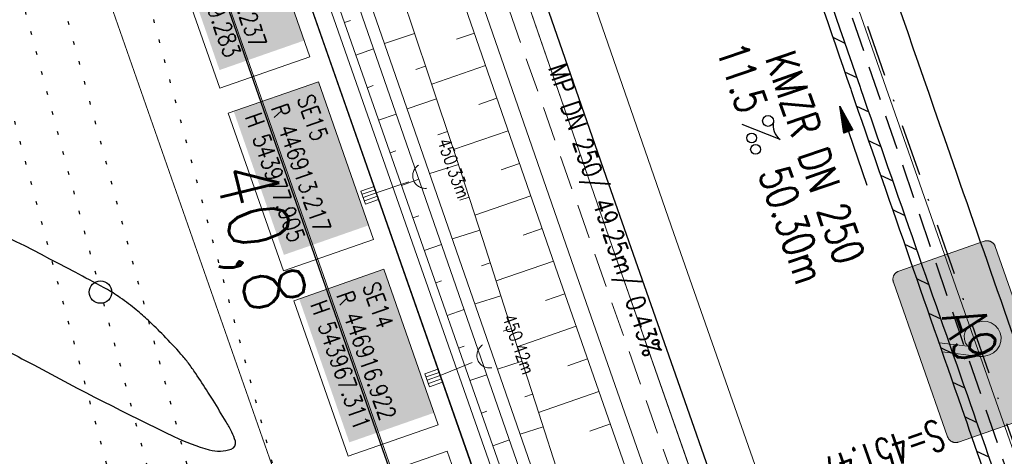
# Model space of a CAD drawing. Extents: x 446577 to 447240, y 443630 to 444842.
# Tile 26 of 71: x 446893 to 446950, y 443962 to 443987. Entities that reach past the tile are written whole.
import ezdxf
from ezdxf.enums import TextEntityAlignment as Align

# ---------------------------------------------------------------- set-up
doc = ezdxf.new("R2010")
doc.units = 0
doc.header["$LTSCALE"] = 2
doc.header["$MEASUREMENT"] = 0
for name, pattern in [('AUSGEZOGEN', [0]), ('GESTRICH-X2', [1.5, 1, -0.5]), ('PUNKTX2_STR', [0.6, 0.1, -0.5]), ('STRICHPT-X3', [3, 1.5, -0.75, 0, -0.75])]:
    doc.linetypes.add(name, pattern=pattern)
doc.layers.get('0').update_dxf_attribs({"linetype": 'AUSGEZOGEN'})
for name, color, linetype in [('200_ACHSEN', 7, 'CONTINUOUS'), ('210_Text', 7, 'CONTINUOUS'), ('ACHSE', 250, 'STRICHPT-X3'), ('Bahnachse', 7, 'CONTINUOUS'), ('Beschriftung', 7, 'CONTINUOUS'), ('FBR', 8, 'CONTINUOUS'), ('Gleisachsen', 7, 'CONTINUOUS'), ('GLOBAL', 7, 'CONTINUOUS'), ('Hintergrund', 7, 'CONTINUOUS'), ('Hintergrundplan', 7, 'CONTINUOUS'), ('Ingenieurbauwerke', 15, 'CONTINUOUS'), ('KANAL', 7, 'GESTRICH-X2'), ('PFEIL', 7, 'CONTINUOUS'), ('SCHACHTNR', 6, 'CONTINUOUS'), ('SCHLITZRINNE', 8, 'AUSGEZOGEN'), ('STRASSE', 8, 'CONTINUOUS'), ('TEXTO', 4, 'CONTINUOUS'), ('TEXTU', 4, 'CONTINUOUS')]:
    doc.layers.add(name, color=color, linetype=linetype)
doc.styles.add('11', font='txt_____.ttf', dxfattribs={"width": 0.8, "height": 1})
doc.styles.add('3', font='txt_____.ttf', dxfattribs={"width": 0.75, "height": 1})
doc.styles.add('6', font='txt_____.ttf', dxfattribs={"width": 0.8, "height": 1})
doc.styles.add('8', font='txt_____.ttf', dxfattribs={"width": 0.8, "height": 1})
doc.styles.add('ROMANS', font='romans.shx', dxfattribs={"width": 0.8})

# ---------------------------------------------------------------- blocks, each defined once
blk = doc.blocks.new('PROM')
blk.add_line((1.566, 1.817), (0.019, 0.015))
for centre, radius in [((0.317, 1.51), 0.317), ((0.943, 0.291), 0.283), ((1.645, 0.287), 0.283)]:
    blk.add_circle(centre, radius)
blk.add_arc((0.992, 2.682), 1.033, 239.1414, 303.3549)
blk = doc.blocks.new('PFEIL2')
at = {"color": 0}
for p, q in [((0.88, 0.002), (-2.401, -0.012)), ((0.881, -0.271), (0.879, 0.276)), ((0.879, 0.276), (2.429, 0.009)), ((0.911, 0.27), (0.879, 0.265)), ((0.965, 0.261), (0.879, 0.246)), ((1.019, 0.252), (0.879, 0.228)), ((1.073, 0.242), (0.879, 0.209)), ((1.127, 0.233), (0.879, 0.191)), ((1.181, 0.224), (0.879, 0.172)), ((1.235, 0.214), (0.879, 0.154)), ((1.289, 0.205), (0.879, 0.135)), ((1.343, 0.196), (0.879, 0.117)), ((1.397, 0.187), (0.879, 0.098)), ((1.451, 0.177), (0.879, 0.08)), ((1.505, 0.168), (0.879, 0.061)), ((1.559, 0.159), (0.88, 0.043)), ((1.613, 0.149), (0.88, 0.024)), ((1.668, 0.14), (0.88, 0.006)), ((1.722, 0.131), (0.88, -0.013)), ((1.776, 0.121), (0.88, -0.031)), ((1.83, 0.112), (0.88, -0.05)), ((1.884, 0.103), (0.88, -0.068)), ((1.938, 0.094), (0.88, -0.087)), ((1.992, 0.084), (0.88, -0.105)), ((2.046, 0.075), (0.88, -0.124)), ((2.1, 0.066), (0.88, -0.142)), ((2.154, 0.056), (0.88, -0.161)), ((2.208, 0.047), (0.88, -0.179)), ((2.262, 0.038), (0.881, -0.198)), ((2.316, 0.029), (0.881, -0.216)), ((2.37, 0.019), (0.881, -0.235)), ((2.424, 0.01), (0.881, -0.253)), ((2.429, 0.009), (0.881, -0.271))]:
    blk.add_line(p, q, dxfattribs=at)
blk = doc.blocks.new('Ein-_Auslauf')
at = {"color": 18, "lineweight": 9, "true_color": 0x000000}
blk.add_lwpolyline([(-0.700676, -0.583948, -0.816874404), (0.724419, -0.589597)], format="xyb", dxfattribs=at)
blk = doc.blocks.new('SK-quadrat Rand')
at = {"color": 18, "lineweight": 9, "true_color": 0x000000}
for p, q in [((-0.4, 0.8), (-0.4, 0)), ((-0.4, 0.8), (0.4, 0.8)), ((-0.2, 0.8), (-0.2, 0)), ((0, 0.8), (0, 0)), ((0.2, 0.8), (0.2, 0)), ((0.4, 0.8), (0.4, 0)), ((-0.4, 0), (0.4, 0))]:
    blk.add_line(p, q, dxfattribs=at)

msp = doc.modelspace()

# ---------------------------------------------------------------- hatches: boundary and pattern name
at = {"layer": '210_Text'}
for color, points in [(256, [(446943.69, 443972.812), (446948.646, 443974.549), (446948.67, 443974.556), (446948.695, 443974.563), (446948.72, 443974.568), (446948.744, 443974.572), (446948.769, 443974.575), (446948.794, 443974.576), (446948.818, 443974.576), (446948.842, 443974.576), (446948.866, 443974.573), (446948.89, 443974.57), (446948.914, 443974.565), (446948.937, 443974.56), (446948.961, 443974.553), (446948.983, 443974.546), (446949.005, 443974.537), (446949.028, 443974.527), (446949.048, 443974.516), (446949.069, 443974.504), (446949.09, 443974.491), (446949.109, 443974.478), (446949.128, 443974.463), (446949.146, 443974.447), (446949.164, 443974.431), (446949.181, 443974.413), (446949.197, 443974.394), (446949.212, 443974.375), (446949.226, 443974.355), (446949.24, 443974.334), (446949.251, 443974.312), (446949.263, 443974.29), (446949.273, 443974.266), (446949.282, 443974.242), (446952.423, 443965.276), (446952.431, 443965.252), (446952.437, 443965.227), (446952.442, 443965.202), (446952.447, 443965.178), (446952.449, 443965.153), (446952.451, 443965.129), (446952.451, 443965.104), (446952.451, 443965.079), (446952.448, 443965.055), (446952.445, 443965.031), (446952.441, 443965.007), (446952.435, 443964.984), (446952.428, 443964.961), (446952.42, 443964.938), (446952.411, 443964.916), (446952.402, 443964.894), (446952.391, 443964.872), (446952.379, 443964.851), (446952.367, 443964.831), (446952.352, 443964.811), (446952.337, 443964.792), (446952.321, 443964.774), (446952.305, 443964.756), (446952.288, 443964.74), (446952.269, 443964.724), (446952.25, 443964.709), (446952.23, 443964.695), (446952.209, 443964.681), (446952.187, 443964.67), (446952.165, 443964.658), (446952.141, 443964.648), (446952.118, 443964.639), (446947.162, 443962.903), (446947.137, 443962.895), (446947.113, 443962.888), (446947.088, 443962.883), (446947.064, 443962.879), (446947.039, 443962.876), (446947.015, 443962.875), (446946.989, 443962.874), (446946.965, 443962.876), (446946.941, 443962.877), (446946.917, 443962.881), (446946.893, 443962.885), (446946.87, 443962.891), (446946.847, 443962.898), (446946.824, 443962.905), (446946.802, 443962.915), (446946.78, 443962.924), (446946.759, 443962.935), (446946.738, 443962.947), (446946.718, 443962.96), (446946.697, 443962.974), (446946.679, 443962.989), (446946.661, 443963.005), (446946.644, 443963.022), (446946.626, 443963.039), (446946.61, 443963.058), (446946.595, 443963.077), (446946.581, 443963.097), (446946.568, 443963.119), (446946.556, 443963.14), (446946.544, 443963.162), (446946.534, 443963.186), (446946.525, 443963.21), (446943.384, 443972.176), (446943.376, 443972.2), (446943.369, 443972.225), (446943.364, 443972.25), (446943.361, 443972.274), (446943.357, 443972.299), (446943.357, 443972.324), (446943.356, 443972.348), (446943.357, 443972.372), (446943.359, 443972.397), (446943.362, 443972.421), (446943.367, 443972.445), (446943.372, 443972.468), (446943.379, 443972.491), (446943.386, 443972.514), (446943.396, 443972.536), (446943.405, 443972.558), (446943.416, 443972.579), (446943.428, 443972.6), (446943.441, 443972.62), (446943.455, 443972.64), (446943.47, 443972.658), (446943.485, 443972.677), (446943.502, 443972.694), (446943.52, 443972.711), (446943.538, 443972.727), (446943.558, 443972.742), (446943.578, 443972.757), (446943.599, 443972.77), (446943.62, 443972.782), (446943.643, 443972.794), (446943.667, 443972.803)]), (131, [(446943.69, 443972.812), (446948.646, 443974.549), (446948.67, 443974.556), (446948.695, 443974.563), (446948.72, 443974.568), (446948.744, 443974.572), (446948.769, 443974.575), (446948.794, 443974.576), (446948.818, 443974.576), (446948.842, 443974.576), (446948.866, 443974.573), (446948.89, 443974.57), (446948.914, 443974.565), (446948.937, 443974.56), (446948.961, 443974.553), (446948.983, 443974.546), (446949.005, 443974.537), (446949.028, 443974.527), (446949.048, 443974.516), (446949.069, 443974.504), (446949.09, 443974.491), (446949.109, 443974.478), (446949.128, 443974.463), (446949.146, 443974.447), (446949.164, 443974.431), (446949.181, 443974.413), (446949.197, 443974.394), (446949.212, 443974.375), (446949.226, 443974.355), (446949.24, 443974.334), (446949.251, 443974.312), (446949.263, 443974.29), (446949.273, 443974.266), (446949.282, 443974.242), (446952.423, 443965.276), (446952.431, 443965.252), (446952.437, 443965.227), (446952.442, 443965.202), (446952.447, 443965.178), (446952.449, 443965.153), (446952.451, 443965.129), (446952.451, 443965.104), (446952.451, 443965.079), (446952.448, 443965.055), (446952.445, 443965.031), (446952.441, 443965.007), (446952.435, 443964.984), (446952.428, 443964.961), (446952.42, 443964.938), (446952.411, 443964.916), (446952.402, 443964.894), (446952.391, 443964.872), (446952.379, 443964.851), (446952.367, 443964.831), (446952.352, 443964.811), (446952.337, 443964.792), (446952.321, 443964.774), (446952.305, 443964.756), (446952.288, 443964.74), (446952.269, 443964.724), (446952.25, 443964.709), (446952.23, 443964.695), (446952.209, 443964.681), (446952.187, 443964.67), (446952.165, 443964.658), (446952.141, 443964.648), (446952.118, 443964.639), (446947.162, 443962.903), (446947.137, 443962.895), (446947.113, 443962.888), (446947.088, 443962.883), (446947.064, 443962.879), (446947.039, 443962.876), (446947.015, 443962.875), (446946.989, 443962.874), (446946.965, 443962.876), (446946.941, 443962.877), (446946.917, 443962.881), (446946.893, 443962.885), (446946.87, 443962.891), (446946.847, 443962.898), (446946.824, 443962.905), (446946.802, 443962.915), (446946.78, 443962.924), (446946.759, 443962.935), (446946.738, 443962.947), (446946.718, 443962.96), (446946.697, 443962.974), (446946.679, 443962.989), (446946.661, 443963.005), (446946.644, 443963.022), (446946.626, 443963.039), (446946.61, 443963.058), (446946.595, 443963.077), (446946.581, 443963.097), (446946.568, 443963.119), (446946.556, 443963.14), (446946.544, 443963.162), (446946.534, 443963.186), (446946.525, 443963.21), (446943.384, 443972.176), (446943.376, 443972.2), (446943.369, 443972.225), (446943.364, 443972.25), (446943.361, 443972.274), (446943.357, 443972.299), (446943.357, 443972.324), (446943.356, 443972.348), (446943.357, 443972.372), (446943.359, 443972.397), (446943.362, 443972.421), (446943.367, 443972.445), (446943.372, 443972.468), (446943.379, 443972.491), (446943.386, 443972.514), (446943.396, 443972.536), (446943.405, 443972.558), (446943.416, 443972.579), (446943.428, 443972.6), (446943.441, 443972.62), (446943.455, 443972.64), (446943.47, 443972.658), (446943.485, 443972.677), (446943.502, 443972.694), (446943.52, 443972.711), (446943.538, 443972.727), (446943.558, 443972.742), (446943.578, 443972.757), (446943.599, 443972.77), (446943.62, 443972.782), (446943.643, 443972.794), (446943.667, 443972.803)]), (131, [(446948.027, 443969.763), (446948.292, 443969.855), (446948.548, 443969.909), (446948.808, 443969.894), (446949.056, 443969.813), (446949.275, 443969.67), (446949.449, 443969.475), (446949.566, 443969.242), (446949.62, 443968.987), (446949.605, 443968.726), (446949.524, 443968.478), (446949.381, 443968.26), (446949.186, 443968.086), (446948.953, 443967.968), (446948.806, 443967.916), (446948.582, 443967.866), (446948.352, 443967.868), (446946.213, 443968.134), (446946.027, 443968.665), (446947.689, 443968.455), (446947.563, 443968.644), (446947.495, 443968.86), (446947.488, 443969.087), (446947.545, 443969.307), (446947.66, 443969.502), (446947.826, 443969.658)])]:
    msp.add_hatch(color=color, dxfattribs=at).paths.add_polyline_path(points, flags=0)
h = msp.add_hatch(color=252, dxfattribs=at)
h.paths.add_polyline_path([(446944.489, 443972.694), (446948.096, 443973.957), (446948.107, 443973.961), (446948.118, 443973.965), (446948.129, 443973.967), (446948.14, 443973.969), (446948.151, 443973.97), (446948.163, 443973.972), (446948.173, 443973.972), (446948.185, 443973.972), (446948.195, 443973.971), (446948.206, 443973.97), (446948.217, 443973.969), (446948.228, 443973.968), (446948.238, 443973.965), (446948.249, 443973.962), (446948.259, 443973.959), (446948.269, 443973.955), (446948.289, 443973.947), (446948.308, 443973.936), (446948.317, 443973.931), (446948.326, 443973.924), (446948.334, 443973.918), (446948.343, 443973.911), (446948.351, 443973.904), (446948.359, 443973.896), (446948.366, 443973.888), (446948.374, 443973.879), (446948.38, 443973.87), (446948.387, 443973.861), (446948.393, 443973.851), (446948.399, 443973.841), (446950.556, 443969.818), (446950.573, 443969.783), (446950.59, 443969.749), (446950.604, 443969.712), (446950.618, 443969.676), (446950.63, 443969.639), (446950.641, 443969.602), (446950.65, 443969.564), (446950.658, 443969.526), (446951.483, 443965.038), (446951.484, 443965.027), (446951.485, 443965.015), (446951.486, 443965.004), (446951.486, 443964.993), (446951.485, 443964.97), (446951.483, 443964.949), (446951.48, 443964.938), (446951.477, 443964.927), (446951.474, 443964.917), (446951.471, 443964.906), (446951.462, 443964.887), (446951.452, 443964.867), (446951.446, 443964.858), (446951.441, 443964.849), (446951.434, 443964.84), (446951.428, 443964.832), (446951.413, 443964.816), (446951.397, 443964.801), (446951.388, 443964.794), (446951.38, 443964.787), (446951.37, 443964.781), (446951.36, 443964.776), (446951.351, 443964.77), (446951.341, 443964.766), (446951.33, 443964.761), (446951.319, 443964.757), (446947.712, 443963.493), (446947.7, 443963.489), (446947.69, 443963.487), (446947.678, 443963.484), (446947.667, 443963.482), (446947.656, 443963.48), (446947.646, 443963.479), (446947.635, 443963.479), (446947.623, 443963.479), (446947.601, 443963.481), (446947.58, 443963.484), (446947.569, 443963.486), (446947.559, 443963.489), (446947.548, 443963.493), (446947.539, 443963.496), (446947.528, 443963.5), (446947.518, 443963.505), (446947.509, 443963.51), (446947.499, 443963.515), (446947.49, 443963.521), (446947.481, 443963.528), (446947.472, 443963.534), (446947.464, 443963.541), (446947.456, 443963.548), (446947.448, 443963.556), (446947.441, 443963.565), (446947.434, 443963.573), (446947.427, 443963.582), (446947.421, 443963.591), (446947.414, 443963.601), (446947.409, 443963.611), (446945.254, 443967.633), (446945.245, 443967.651), (446945.236, 443967.668), (446945.228, 443967.686), (446945.219, 443967.703), (446945.211, 443967.721), (446945.204, 443967.739), (446945.197, 443967.757), (446945.19, 443967.775), (446945.184, 443967.793), (446945.179, 443967.812), (446945.173, 443967.83), (446945.168, 443967.849), (446945.164, 443967.868), (446945.159, 443967.887), (446945.155, 443967.906), (446945.152, 443967.925), (446944.326, 443972.414), (446944.323, 443972.425), (446944.322, 443972.437), (446944.321, 443972.448), (446944.321, 443972.459), (446944.321, 443972.471), (446944.322, 443972.482), (446944.323, 443972.493), (446944.325, 443972.503), (446944.327, 443972.514), (446944.329, 443972.524), (446944.333, 443972.535), (446944.336, 443972.545), (446944.34, 443972.555), (446944.344, 443972.565), (446944.349, 443972.574), (446944.355, 443972.584), (446944.36, 443972.593), (446944.366, 443972.602), (446944.373, 443972.611), (446944.38, 443972.62), (446944.387, 443972.627), (446944.394, 443972.635), (446944.402, 443972.643), (446944.411, 443972.65), (446944.42, 443972.657), (446944.428, 443972.664), (446944.438, 443972.669), (446944.447, 443972.675), (446944.457, 443972.68), (446944.467, 443972.686), (446944.478, 443972.69)], flags=0)
h.paths.add_polyline_path([(446948.027, 443969.763), (446948.292, 443969.855), (446948.548, 443969.909), (446948.808, 443969.894), (446949.056, 443969.813), (446949.275, 443969.67), (446949.449, 443969.475), (446949.566, 443969.242), (446949.62, 443968.987), (446949.605, 443968.726), (446949.524, 443968.478), (446949.381, 443968.26), (446949.186, 443968.086), (446948.953, 443967.968), (446948.806, 443967.916), (446948.582, 443967.866), (446948.352, 443967.868), (446946.213, 443968.134), (446946.027, 443968.665), (446947.689, 443968.455), (446947.563, 443968.644), (446947.495, 443968.86), (446947.488, 443969.087), (446947.545, 443969.307), (446947.66, 443969.502), (446947.826, 443969.658)], flags=0)
h = msp.add_hatch(color=131, dxfattribs=at)
h.paths.add_polyline_path([(446944.489, 443972.694), (446948.096, 443973.957), (446948.107, 443973.961), (446948.118, 443973.965), (446948.129, 443973.967), (446948.14, 443973.969), (446948.151, 443973.97), (446948.163, 443973.972), (446948.173, 443973.972), (446948.185, 443973.972), (446948.195, 443973.971), (446948.206, 443973.97), (446948.217, 443973.969), (446948.228, 443973.968), (446948.238, 443973.965), (446948.249, 443973.962), (446948.259, 443973.959), (446948.269, 443973.955), (446948.289, 443973.947), (446948.308, 443973.936), (446948.317, 443973.931), (446948.326, 443973.924), (446948.334, 443973.918), (446948.343, 443973.911), (446948.351, 443973.904), (446948.359, 443973.896), (446948.366, 443973.888), (446948.374, 443973.879), (446948.38, 443973.87), (446948.387, 443973.861), (446948.393, 443973.851), (446948.399, 443973.841), (446950.556, 443969.818), (446950.573, 443969.783), (446950.59, 443969.749), (446950.604, 443969.712), (446950.618, 443969.676), (446950.63, 443969.639), (446950.641, 443969.602), (446950.65, 443969.564), (446950.658, 443969.526), (446951.483, 443965.038), (446951.484, 443965.027), (446951.485, 443965.015), (446951.486, 443965.004), (446951.486, 443964.993), (446951.485, 443964.97), (446951.483, 443964.949), (446951.48, 443964.938), (446951.477, 443964.927), (446951.474, 443964.917), (446951.471, 443964.906), (446951.462, 443964.887), (446951.452, 443964.867), (446951.446, 443964.858), (446951.441, 443964.849), (446951.434, 443964.84), (446951.428, 443964.832), (446951.413, 443964.816), (446951.397, 443964.801), (446951.388, 443964.794), (446951.38, 443964.787), (446951.37, 443964.781), (446951.36, 443964.776), (446951.351, 443964.77), (446951.341, 443964.766), (446951.33, 443964.761), (446951.319, 443964.757), (446947.712, 443963.493), (446947.7, 443963.489), (446947.69, 443963.487), (446947.678, 443963.484), (446947.667, 443963.482), (446947.656, 443963.48), (446947.646, 443963.479), (446947.635, 443963.479), (446947.623, 443963.479), (446947.601, 443963.481), (446947.58, 443963.484), (446947.569, 443963.486), (446947.559, 443963.489), (446947.548, 443963.493), (446947.539, 443963.496), (446947.528, 443963.5), (446947.518, 443963.505), (446947.509, 443963.51), (446947.499, 443963.515), (446947.49, 443963.521), (446947.481, 443963.528), (446947.472, 443963.534), (446947.464, 443963.541), (446947.456, 443963.548), (446947.448, 443963.556), (446947.441, 443963.565), (446947.434, 443963.573), (446947.427, 443963.582), (446947.421, 443963.591), (446947.414, 443963.601), (446947.409, 443963.611), (446945.254, 443967.633), (446945.245, 443967.651), (446945.236, 443967.668), (446945.228, 443967.686), (446945.219, 443967.703), (446945.211, 443967.721), (446945.204, 443967.739), (446945.197, 443967.757), (446945.19, 443967.775), (446945.184, 443967.793), (446945.179, 443967.812), (446945.173, 443967.83), (446945.168, 443967.849), (446945.164, 443967.868), (446945.159, 443967.887), (446945.155, 443967.906), (446945.152, 443967.925), (446944.326, 443972.414), (446944.323, 443972.425), (446944.322, 443972.437), (446944.321, 443972.448), (446944.321, 443972.459), (446944.321, 443972.471), (446944.322, 443972.482), (446944.323, 443972.493), (446944.325, 443972.503), (446944.327, 443972.514), (446944.329, 443972.524), (446944.333, 443972.535), (446944.336, 443972.545), (446944.34, 443972.555), (446944.344, 443972.565), (446944.349, 443972.574), (446944.355, 443972.584), (446944.36, 443972.593), (446944.366, 443972.602), (446944.373, 443972.611), (446944.38, 443972.62), (446944.387, 443972.627), (446944.394, 443972.635), (446944.402, 443972.643), (446944.411, 443972.65), (446944.42, 443972.657), (446944.428, 443972.664), (446944.438, 443972.669), (446944.447, 443972.675), (446944.457, 443972.68), (446944.467, 443972.686), (446944.478, 443972.69)], flags=0)
h.paths.add_polyline_path([(446948.027, 443969.763), (446948.292, 443969.855), (446948.548, 443969.909), (446948.808, 443969.894), (446949.056, 443969.813), (446949.275, 443969.67), (446949.449, 443969.475), (446949.566, 443969.242), (446949.62, 443968.987), (446949.605, 443968.726), (446949.524, 443968.478), (446949.381, 443968.26), (446949.186, 443968.086), (446948.953, 443967.968), (446948.806, 443967.916), (446948.582, 443967.866), (446948.352, 443967.868), (446946.213, 443968.134), (446946.027, 443968.665), (446947.689, 443968.455), (446947.563, 443968.644), (446947.495, 443968.86), (446947.488, 443969.087), (446947.545, 443969.307), (446947.66, 443969.502), (446947.826, 443969.658)], flags=0)

# ---------------------------------------------------------------- linework, layer by layer
at = {"layer": '200_ACHSEN', "color": 8, "lineweight": 9, "true_color": 0x7f7f7f}
msp.add_lwpolyline([(446877.093, 444209.207, -0.004255), (446885.419, 444176.323, 0.024318), (446940.471, 443990.561), (446963.136, 443925.819), (447048.746, 443681.27)], format="xyb", dxfattribs=at)
msp.add_lwpolyline([(446877.093, 444209.207, -0.004255), (446885.419, 444176.323, 0.024318), (446940.471, 443990.561), (446963.136, 443925.819), (447048.746, 443681.27)], format="xyb", dxfattribs=at)
at = {"layer": '210_Text', "color": 1, "lineweight": 9, "true_color": 0xff0000}
msp.add_lwpolyline([(446952.118, 443964.639), (446947.162, 443962.903), (446947.137, 443962.895), (446947.113, 443962.888), (446947.088, 443962.883), (446947.064, 443962.879), (446947.039, 443962.876), (446947.015, 443962.875), (446946.989, 443962.874), (446946.965, 443962.876), (446946.941, 443962.877), (446946.917, 443962.881), (446946.893, 443962.885), (446946.87, 443962.891), (446946.847, 443962.898), (446946.824, 443962.905), (446946.802, 443962.915), (446946.78, 443962.924), (446946.759, 443962.935), (446946.738, 443962.947), (446946.718, 443962.96), (446946.697, 443962.974), (446946.679, 443962.989), (446946.661, 443963.005), (446946.644, 443963.022), (446946.626, 443963.039), (446946.61, 443963.058), (446946.595, 443963.077), (446946.581, 443963.097), (446946.568, 443963.119), (446946.556, 443963.14), (446946.544, 443963.162), (446946.534, 443963.186), (446946.525, 443963.21), (446943.384, 443972.176), (446943.376, 443972.2), (446943.369, 443972.225), (446943.364, 443972.25), (446943.361, 443972.274), (446943.357, 443972.299), (446943.357, 443972.324), (446943.356, 443972.348), (446943.357, 443972.372), (446943.359, 443972.397), (446943.362, 443972.421), (446943.367, 443972.445), (446943.372, 443972.468), (446943.379, 443972.491), (446943.386, 443972.514), (446943.396, 443972.536), (446943.405, 443972.558), (446943.416, 443972.579), (446943.428, 443972.6), (446943.441, 443972.62), (446943.455, 443972.64), (446943.47, 443972.658), (446943.485, 443972.677), (446943.502, 443972.694), (446943.52, 443972.711), (446943.538, 443972.727), (446943.558, 443972.742), (446943.578, 443972.757), (446943.599, 443972.77), (446943.62, 443972.782), (446943.643, 443972.794), (446943.667, 443972.803), (446943.69, 443972.812), (446943.69, 443972.812), (446948.646, 443974.549), (446948.67, 443974.556), (446948.695, 443974.563), (446948.72, 443974.568), (446948.744, 443974.572), (446948.769, 443974.575), (446948.794, 443974.576), (446948.818, 443974.576), (446948.842, 443974.576), (446948.866, 443974.573), (446948.89, 443974.57), (446948.914, 443974.565), (446948.937, 443974.56), (446948.961, 443974.553), (446948.983, 443974.546), (446949.005, 443974.537), (446949.028, 443974.527), (446949.048, 443974.516), (446949.069, 443974.504), (446949.09, 443974.491), (446949.109, 443974.478), (446949.128, 443974.463), (446949.146, 443974.447), (446949.164, 443974.431), (446949.181, 443974.413), (446949.197, 443974.394), (446949.212, 443974.375), (446949.226, 443974.355), (446949.24, 443974.334), (446949.251, 443974.312), (446949.263, 443974.29), (446949.273, 443974.266), (446949.282, 443974.242), (446952.423, 443965.276)], dxfattribs=at)
at = {"layer": '210_Text', "color": 18, "lineweight": 9, "true_color": 0x000000}
msp.add_lwpolyline([(446952.118, 443964.639), (446947.162, 443962.903), (446947.137, 443962.895), (446947.113, 443962.888), (446947.088, 443962.883), (446947.064, 443962.879), (446947.039, 443962.876), (446947.015, 443962.875), (446946.989, 443962.874), (446946.965, 443962.876), (446946.941, 443962.877), (446946.917, 443962.881), (446946.893, 443962.885), (446946.87, 443962.891), (446946.847, 443962.898), (446946.824, 443962.905), (446946.802, 443962.915), (446946.78, 443962.924), (446946.759, 443962.935), (446946.738, 443962.947), (446946.718, 443962.96), (446946.697, 443962.974), (446946.679, 443962.989), (446946.661, 443963.005), (446946.644, 443963.022), (446946.626, 443963.039), (446946.61, 443963.058), (446946.595, 443963.077), (446946.581, 443963.097), (446946.568, 443963.119), (446946.556, 443963.14), (446946.544, 443963.162), (446946.534, 443963.186), (446946.525, 443963.21), (446943.384, 443972.176), (446943.376, 443972.2), (446943.369, 443972.225), (446943.364, 443972.25), (446943.361, 443972.274), (446943.357, 443972.299), (446943.357, 443972.324), (446943.356, 443972.348), (446943.357, 443972.372), (446943.359, 443972.397), (446943.362, 443972.421), (446943.367, 443972.445), (446943.372, 443972.468), (446943.379, 443972.491), (446943.386, 443972.514), (446943.396, 443972.536), (446943.405, 443972.558), (446943.416, 443972.579), (446943.428, 443972.6), (446943.441, 443972.62), (446943.455, 443972.64), (446943.47, 443972.658), (446943.485, 443972.677), (446943.502, 443972.694), (446943.52, 443972.711), (446943.538, 443972.727), (446943.558, 443972.742), (446943.578, 443972.757), (446943.599, 443972.77), (446943.62, 443972.782), (446943.643, 443972.794), (446943.667, 443972.803), (446943.69, 443972.812), (446943.69, 443972.812), (446948.646, 443974.549), (446948.67, 443974.556), (446948.695, 443974.563), (446948.72, 443974.568), (446948.744, 443974.572), (446948.769, 443974.575), (446948.794, 443974.576), (446948.818, 443974.576), (446948.842, 443974.576), (446948.866, 443974.573), (446948.89, 443974.57), (446948.914, 443974.565), (446948.937, 443974.56), (446948.961, 443974.553), (446948.983, 443974.546), (446949.005, 443974.537), (446949.028, 443974.527), (446949.048, 443974.516), (446949.069, 443974.504), (446949.09, 443974.491), (446949.109, 443974.478), (446949.128, 443974.463), (446949.146, 443974.447), (446949.164, 443974.431), (446949.181, 443974.413), (446949.197, 443974.394), (446949.212, 443974.375), (446949.226, 443974.355), (446949.24, 443974.334), (446949.251, 443974.312), (446949.263, 443974.29), (446949.273, 443974.266), (446949.282, 443974.242), (446952.423, 443965.276)], dxfattribs=at)
at = {"layer": '210_Text', "color": 252, "lineweight": 9, "true_color": 0x788aa3}
msp.add_lwpolyline([(446948.027, 443969.763), (446948.292, 443969.855), (446948.548, 443969.909), (446948.808, 443969.894), (446949.056, 443969.813), (446949.275, 443969.67), (446949.449, 443969.475), (446949.566, 443969.242), (446949.62, 443968.987), (446949.605, 443968.726), (446949.524, 443968.478), (446949.381, 443968.26), (446949.186, 443968.086), (446948.953, 443967.968), (446948.806, 443967.916), (446948.582, 443967.866), (446948.352, 443967.868), (446946.213, 443968.134), (446946.027, 443968.665), (446947.689, 443968.455), (446947.563, 443968.644), (446947.495, 443968.86), (446947.488, 443969.087), (446947.545, 443969.307), (446947.66, 443969.502), (446947.826, 443969.658), (446948.027, 443969.763)], dxfattribs=at)
at = {"layer": '210_Text', "color": 131, "lineweight": 9, "true_color": 0x76ffff}
msp.add_lwpolyline([(446948.027, 443969.763), (446948.292, 443969.855), (446948.548, 443969.909), (446948.808, 443969.894), (446949.056, 443969.813), (446949.275, 443969.67), (446949.449, 443969.475), (446949.566, 443969.242), (446949.62, 443968.987), (446949.605, 443968.726), (446949.524, 443968.478), (446949.381, 443968.26), (446949.186, 443968.086), (446948.953, 443967.968), (446948.806, 443967.916), (446948.582, 443967.866), (446948.352, 443967.868), (446946.213, 443968.134), (446946.027, 443968.665), (446947.689, 443968.455), (446947.563, 443968.644), (446947.495, 443968.86), (446947.488, 443969.087), (446947.545, 443969.307), (446947.66, 443969.502), (446947.826, 443969.658), (446948.027, 443969.763)], dxfattribs=at)
at = {"layer": '210_Text', "color": 153, "lineweight": 9, "true_color": 0x5391e3}
msp.add_lwpolyline([(446948.027, 443969.763), (446947.826, 443969.658), (446947.66, 443969.502), (446947.545, 443969.307), (446947.488, 443969.087), (446947.495, 443968.86), (446947.563, 443968.644), (446947.689, 443968.455), (446946.027, 443968.665), (446946.213, 443968.134), (446948.352, 443967.868), (446948.582, 443967.866), (446948.806, 443967.916), (446948.953, 443967.968), (446949.186, 443968.086), (446949.381, 443968.26), (446949.524, 443968.478), (446949.605, 443968.726), (446949.62, 443968.987), (446949.566, 443969.242), (446949.449, 443969.475), (446949.275, 443969.67), (446949.056, 443969.813), (446948.808, 443969.894), (446948.548, 443969.909), (446948.292, 443969.855), (446948.027, 443969.763)], close=True, dxfattribs=at)
at = {"layer": '210_Text', "color": 18, "lineweight": 9, "true_color": 0x000000}
msp.add_lwpolyline([(446948.027, 443969.763), (446947.826, 443969.658), (446947.66, 443969.502), (446947.545, 443969.307), (446947.488, 443969.087), (446947.495, 443968.86), (446947.563, 443968.644), (446947.689, 443968.455), (446946.027, 443968.665), (446946.213, 443968.134), (446948.352, 443967.868), (446948.582, 443967.866), (446948.806, 443967.916), (446948.953, 443967.968), (446949.186, 443968.086), (446949.381, 443968.26), (446949.524, 443968.478), (446949.605, 443968.726), (446949.62, 443968.987), (446949.566, 443969.242), (446949.449, 443969.475), (446949.275, 443969.67), (446949.056, 443969.813), (446948.808, 443969.894), (446948.548, 443969.909), (446948.292, 443969.855), (446948.027, 443969.763)], close=True, dxfattribs=at)
at = {"layer": 'ACHSE', "flags": 128}
msp.add_lwpolyline([(446785.2, 444812.39), (446790.978, 444771.625), (446798.52, 444718.411), (446808.52, 444647.862), (446822.553, 444548.851), (446833.078, 444474.594), (446836.586, 444449.841), (446840.095, 444425.088), (446843.603, 444400.336), (446847.111, 444375.583), (446847.688, 444371.511), (446850.727, 444350.846), (446854.65, 444326.156), (446858.882, 444301.517), (446863.422, 444276.933), (446868.271, 444252.408), (446873.427, 444227.946), (446878.889, 444203.55), (446884.657, 444179.224), (446890.729, 444154.973), (446897.105, 444130.8), (446903.784, 444106.709), (446910.765, 444082.704), (446918.046, 444058.788), (446925.627, 444034.965), (446933.506, 444011.239), (446939.848, 443992.83), (446941.674, 443987.611), (446949.933, 443964.015), (446958.191, 443940.418), (446966.45, 443916.822), (446974.708, 443893.225), (446979.199, 443880.392), (446999.483, 443822.435), (447024.259, 443751.646), (447041.503, 443702.373)], dxfattribs=at)
at = {"layer": 'Bahnachse', "linetype": 'PUNKTX2_STR'}
for p, q in [((446887.799, 444007.599), (446897.276, 443972.226)), ((446897.613, 443970.97), (446905.063, 443943.165))]:
    msp.add_line(p, q, dxfattribs=at)
at = {"layer": 'Bahnachse', "color": 7, "linetype": 'Continuous'}
msp.add_circle((446897.444, 443971.598), 0.65, dxfattribs=at)
at = {"layer": 'Beschriftung', "color": 18, "lineweight": 9, "true_color": 0x000000}
for points in [[(446906.345, 443994.514), (446909.582, 443985.246), (446904.359, 443983.422), (446901.121, 443992.689), (446906.345, 443994.514)], [(446910.075, 443983.797), (446913.269, 443974.655), (446908.045, 443972.83), (446904.851, 443981.972), (446910.075, 443983.797)], [(446913.865, 443972.925), (446917.015, 443963.909), (446911.791, 443962.085), (446908.642, 443971.101), (446913.865, 443972.925)], [(446917.538, 443962.373), (446920.775, 443953.106), (446915.552, 443951.281), (446912.314, 443960.549), (446917.538, 443962.373)]]:
    msp.add_lwpolyline(points, close=True, dxfattribs=at)
at = {"layer": 'FBR'}
for points in [[(446906.283, 444163.064, 0.003557), (446913.219, 444136.335, 0.004717), (446918.783, 444116.265, 0.000024), (446923.206, 444100.879, 0.003676), (446923.236, 444100.778, 0.000171), (446925.25, 444094.15, 0.000048), (446932.443, 444070.518, 0.000065), (446938.908, 444049.294, 0.003486), (446939.03, 444048.902, 0.003745), (446939.222, 444048.317, 0.000068), (446950.069, 444016.112, 0.000011), (446956.461, 443997.144, 0.001698), (446956.504, 443997.019, 0.000349), (446956.714, 443996.41, 0.000013), (446962.54, 443979.58, 0.000005), (446967.365, 443965.643, 0.00002), (446968.622, 443962.013, 0.001124), (446976.568, 443939.234, -0.000431), (446996.335, 443882.82)], [(446980.914, 443981.438, -0.00016), (446969.629, 444013.764, 0.000226), (446960.626, 444039.543, 0.000413), (446960.222, 444040.696, 0.000011), (446944.42, 444085.635, 0.000087), (446942.548, 444090.956, 0.001149)], [(446853.671, 444045.224, 0.011289), (446854.629, 444039.829, 0.025623), (446855.918, 444034.77, 0.001286), (446856.675, 444032.351, 0.004431), (446856.903, 444031.651, 0.002442), (446857.661, 444029.427, 0.000136), (446871.48, 443989.559, 0.000951), (446884.947, 443950.977, 0.029801)], [(446925.215, 444042.892, 0.0017), (446930.243, 444027.436, 0.003935), (446936.907, 444007.707, 0.000126), (446946.647, 443979.626, 0.000195), (446952.953, 443961.485, 0.000026), (446968.558, 443916.655, 0.000443), (446969.471, 443914.039, 0.00013), (446975.672, 443896.342, -0.000046), (446981.167, 443880.67, -0.00001)], [(446891.767, 443968.351, 0.000475), (446893.577, 443967.372, 0.011161), (446901.688, 443963.226, 0.046253), (446903.751, 443962.455, 0.146964), (446905.025, 443962.489, 0.414034), (446905.259, 443962.952, 0.030607), (446905.051, 443963.475, 0.025446), (446904.732, 443964.071, 0.001848), (446903.967, 443965.332, 0.004923), (446903.673, 443965.801, 0.006092), (446902.967, 443966.876, 0.010688), (446902.544, 443967.475, 0.023273), (446902.11, 443968.009, 0.010921), (446901.11, 443969.08, 0.011576), (446900.222, 443969.949, 0.015379), (446899.519, 443970.567, 0.020209), (446898.595, 443971.269, 0.023317), (446897.745, 443971.805, 0.006461), (446897.652, 443971.856, 0.000363), (446895.976, 443972.749, 0.01026), (446888.139, 443976.713, 0.037309)]]:
    msp.add_lwpolyline(points, format="xyb", dxfattribs=at)
msp.add_lwpolyline([(446940.828, 443885.326), (446925.765, 443928.32), (446907.604, 443980.159), (446901.814, 443996.775)], dxfattribs=at)
at = {"layer": 'FBR', "flags": 128}
msp.add_lwpolyline([(446922.792, 443989.681), (446926.871, 443977.886), (446931.015, 443966.084), (446935.147, 443954.264), (446939.223, 443942.585), (446943.33, 443930.794), (446947.457, 443919.088), (446951.592, 443907.277), (446954.489, 443899.038)], dxfattribs=at)
at = {"layer": 'Gleisachsen', "color": 8, "linetype": 'PUNKTX2_STR'}
for p, q in [((446889.972, 444008.181), (446910.865, 443930.204)), ((446885.625, 444007.016), (446902.862, 443942.686))]:
    msp.add_line(p, q, dxfattribs=at)
at = {"layer": 'GLOBAL', "color": 92, "lineweight": 9, "true_color": 0x00b400}
msp.add_polyline3d([(446936.465, 443911.661, 451.406), (446925.168, 443943.82, 0), (446921.128, 443955.302, 451.048), (446917.112, 443966.787, 450.955), (446913.407, 443977.381, 450.876), (446909.427, 443988.759, 450.797), (446905.663, 443999.469, 450.709), (446901.523, 444011.244, 450.639), (446895.884, 444044.616, 451.449)], dxfattribs=at)
at = {"layer": 'Hintergrund', "color": 254, "lineweight": 18, "true_color": 0xcccccc}
for p, q in [((446911.577, 443987.228), (446911.923, 443987.349)), ((446915.647, 443986.593), (446913.907, 443986.008)), ((446919.106, 443986.624), (446918.07, 443986.266)), ((446912.238, 443985.34), (446913.272, 443985.703)), ((446916.284, 443984.697), (446915.71, 443984.504)), ((446919.76, 443984.734), (446916.634, 443983.652)), ((446912.899, 443983.453), (446913.242, 443983.573)), ((446916.92, 443982.801), (446915.218, 443982.23)), ((446920.414, 443982.845), (446919.366, 443982.482)), ((446913.561, 443981.565), (446914.583, 443981.924)), ((446917.555, 443980.904), (446916.995, 443980.716)), ((446921.069, 443980.955), (446917.905, 443979.859)), ((446914.222, 443979.678), (446914.561, 443979.797)), ((446918.186, 443979.006), (446916.522, 443978.47)), ((446921.723, 443979.065), (446920.657, 443978.696)), ((446914.883, 443977.79), (446915.894, 443978.145)), ((446918.8, 443977.103), (446918.259, 443976.929)), ((446922.378, 443977.175), (446919.139, 443976.053)), ((446915.545, 443975.903), (446915.88, 443976.02)), ((446923.032, 443975.285), (446921.939, 443974.906)), ((446919.414, 443975.2), (446917.834, 443974.69)), ((446916.206, 443974.015), (446917.205, 443974.366)), ((446920.027, 443973.296), (446919.515, 443973.131)), ((446923.686, 443973.395), (446920.366, 443972.245)), ((446916.867, 443972.128), (446917.198, 443972.244)), ((446920.641, 443971.392), (446919.145, 443970.91)), ((446924.344, 443971.506), (446923.224, 443971.115)), ((446917.529, 443970.24), (446918.516, 443970.586)), ((446925.005, 443969.618), (446921.596, 443968.427)), ((446921.254, 443969.489), (446920.77, 443969.333)), ((446918.19, 443968.353), (446918.517, 443968.468)), ((446921.867, 443967.585), (446920.456, 443967.13)), ((446925.665, 443967.731), (446924.513, 443967.328)), ((446918.851, 443966.465), (446919.827, 443966.807)), ((446922.481, 443965.681), (446922.025, 443965.534)), ((446926.325, 443965.843), (446922.822, 443964.618)), ((446919.513, 443964.578), (446919.836, 443964.691)), ((446926.985, 443963.955), (446925.801, 443963.541)), ((446923.091, 443963.777), (446921.767, 443963.353)), ((446920.174, 443962.69), (446921.138, 443963.028))]:
    msp.add_line(p, q, dxfattribs=at)
for points in [[(446877.093, 444209.207, -0.004255), (446885.419, 444176.323, 0.024318), (446940.471, 443990.561), (446963.136, 443925.819), (447048.746, 443681.27)], [(446887.998, 444035.855, -0.019083), (446889.67, 444031.608), (446966.999, 443810.897)], [(446887.998, 444035.855, 0.213062), (446891.618, 444032.564, -0.23303), (446895.405, 444028.849), (446968.148, 443821.225, -0.227664), (446967.574, 443816.061, 0.227694), (446966.999, 443810.897)], [(446890.939, 444034.995, -0.42086), (446890.708, 444035.656), (446891.162, 444035.815, -0.401798), (446898.37, 444032.55, -0.019269), (446898.518, 444032.135), (446901.858, 444021.384), (446903.381, 444016.626), (446904.951, 444011.886), (446906.569, 444007.16), (446944.261, 443898.514), (446957.371, 443860.723), (446959.01, 443855.999), (446960.653, 443851.278), (446962.3, 443846.557), (446963.949, 443841.837), (446965.602, 443837.119), (446967.259, 443832.401), (446971.826, 443819.399, -0.068029), (446972.95, 443813.906, -0.048999), (446972.821, 443809.861, 0.113451), (446973.74, 443800.844), (446974.005, 443800.128)], [(446973.349, 443799.885), (446973.08, 443800.61, -0.113568), (446972.127, 443809.952, 0.117419), (446971.165, 443819.167), (446966.599, 443832.169), (446964.942, 443836.887), (446963.288, 443841.606), (446961.639, 443846.326), (446959.992, 443851.047), (446958.349, 443855.769), (446956.71, 443860.493), (446943.6, 443898.284), (446905.907, 444006.932), (446904.288, 444011.662), (446902.715, 444016.409), (446901.19, 444021.173), (446897.85, 444031.928, 0.424353), (446891.428, 444035.166), (446890.939, 444034.995)], [(446972.327, 443799.54), (446971.817, 443801.014, -0.118953), (446970.944, 443810.837, 0.125853), (446970.139, 443820.08), (446895.836, 444032.155, 0.414457), (446892.006, 444033.994, -0.054822), (446891.651, 444033.929, -0.20187), (446890.439, 444034.34)], [(446900.536, 444032.101, -0.066042), (446902.771, 444027.025), (446904.19, 444022.224), (446905.622, 444017.428), (446907.098, 444012.647), (446908.593, 444007.872), (446910.095, 444003.1), (446911.69, 443998.361), (446913.285, 443993.622), (446914.878, 443988.883), (446916.47, 443984.142), (446918.059, 443979.401), (446919.594, 443974.641), (446921.128, 443969.88), (446922.662, 443965.119), (446924.185, 443960.355)]]:
    msp.add_lwpolyline(points, format="xyb", dxfattribs=at)
for points in [[(446900.4, 444054.638), (446903.779, 444043.697), (446911.695, 444019.287), (446919.609, 443995.868), (446927.249, 443973.805), (446935.598, 443949.929), (446944.354, 443924.81), (446951.042, 443905.828), (446961.567, 443875.758), (446970.281, 443850.953), (446977.156, 443831.141), (446984.963, 443808.896), (446986.454, 443804.637)], [(446897.056, 444053.605), (446900.442, 444042.641), (446908.372, 444018.187), (446916.297, 443994.735), (446923.943, 443972.654), (446932.294, 443948.774), (446941.051, 443923.653), (446947.74, 443904.668), (446958.264, 443874.6), (446966.976, 443849.799), (446973.851, 443829.987), (446981.661, 443807.737), (446983.15, 443803.481)], [(446898.011, 444053.9), (446901.395, 444042.943), (446909.321, 444018.501), (446917.243, 443995.058), (446924.887, 443972.983), (446933.238, 443949.104), (446941.995, 443923.984), (446948.684, 443905), (446959.208, 443874.931), (446967.921, 443850.129), (446974.795, 443830.317), (446982.604, 443808.068), (446984.094, 443803.812)], [(446893.025, 444031.887), (446895.882, 444030.513), (446969.598, 443820.112), (446967.911, 443816.68)]]:
    msp.add_lwpolyline(points, dxfattribs=at)
at = {"layer": 'Hintergrundplan', "color": 254, "lineweight": 18, "true_color": 0xcccccc}
for p, q in [((446889.296, 444013.326), (446914.116, 443942.279)), ((446919.609, 443995.868), (446927.249, 443973.805)), ((446911.577, 443987.228), (446911.923, 443987.349)), ((446915.647, 443986.593), (446913.907, 443986.008)), ((446919.106, 443986.624), (446918.07, 443986.266)), ((446912.238, 443985.34), (446913.272, 443985.703)), ((446916.284, 443984.697), (446915.71, 443984.504)), ((446919.76, 443984.734), (446916.634, 443983.652)), ((446912.899, 443983.453), (446913.242, 443983.573)), ((446916.92, 443982.801), (446915.218, 443982.23)), ((446920.414, 443982.845), (446919.366, 443982.482)), ((446913.561, 443981.565), (446914.583, 443981.924)), ((446917.555, 443980.904), (446916.995, 443980.716)), ((446921.069, 443980.955), (446917.905, 443979.859)), ((446914.222, 443979.678), (446914.561, 443979.797)), ((446918.186, 443979.006), (446916.522, 443978.47)), ((446921.723, 443979.065), (446920.657, 443978.696)), ((446914.883, 443977.79), (446915.894, 443978.145)), ((446918.8, 443977.103), (446918.259, 443976.929)), ((446922.378, 443977.175), (446919.139, 443976.053)), ((446915.545, 443975.903), (446915.88, 443976.02)), ((446923.032, 443975.285), (446921.939, 443974.906)), ((446919.414, 443975.2), (446917.834, 443974.69)), ((446916.206, 443974.015), (446917.205, 443974.366)), ((446927.249, 443973.805), (446935.598, 443949.929)), ((446920.027, 443973.296), (446919.515, 443973.131)), ((446923.686, 443973.395), (446920.366, 443972.245)), ((446916.867, 443972.128), (446917.198, 443972.244)), ((446920.641, 443971.392), (446919.145, 443970.91)), ((446924.344, 443971.506), (446923.224, 443971.115)), ((446917.529, 443970.24), (446918.516, 443970.586)), ((446925.005, 443969.618), (446921.596, 443968.427)), ((446921.254, 443969.489), (446920.77, 443969.333)), ((446918.19, 443968.353), (446918.517, 443968.468)), ((446921.867, 443967.585), (446920.456, 443967.13)), ((446925.665, 443967.731), (446924.513, 443967.328)), ((446918.851, 443966.465), (446919.827, 443966.807)), ((446922.481, 443965.681), (446922.025, 443965.534)), ((446926.325, 443965.843), (446922.822, 443964.618)), ((446919.513, 443964.578), (446919.836, 443964.691)), ((446926.985, 443963.955), (446925.801, 443963.541)), ((446923.091, 443963.777), (446921.767, 443963.353)), ((446920.174, 443962.69), (446921.138, 443963.028))]:
    msp.add_line(p, q, dxfattribs=at)
for points in [[(446877.093, 444209.207, -0.004255), (446885.419, 444176.323, 0.024318), (446940.471, 443990.561), (446963.136, 443925.819), (447048.746, 443681.27)], [(446887.998, 444035.855, -0.019083), (446889.67, 444031.608), (446966.999, 443810.897)], [(446887.998, 444035.855, 0.213062), (446891.618, 444032.564, -0.23303), (446895.405, 444028.849), (446968.148, 443821.225, -0.227664), (446967.574, 443816.061, 0.227694), (446966.999, 443810.897)], [(446890.939, 444034.995, -0.42086), (446890.708, 444035.656), (446891.162, 444035.815, -0.401798), (446898.37, 444032.55, -0.019269), (446898.518, 444032.135), (446901.858, 444021.384), (446903.381, 444016.626), (446904.951, 444011.886), (446906.569, 444007.16), (446944.261, 443898.514), (446957.371, 443860.723), (446959.01, 443855.999), (446960.653, 443851.278), (446962.3, 443846.557), (446963.949, 443841.837), (446965.602, 443837.119), (446967.259, 443832.401), (446971.826, 443819.399, -0.068029), (446972.95, 443813.906, -0.048999), (446972.821, 443809.861, 0.113451), (446973.74, 443800.844), (446974.005, 443800.128)], [(446973.349, 443799.885), (446973.08, 443800.61, -0.113568), (446972.127, 443809.952, 0.117419), (446971.165, 443819.167), (446966.599, 443832.169), (446964.942, 443836.887), (446963.288, 443841.606), (446961.639, 443846.326), (446959.992, 443851.047), (446958.349, 443855.769), (446956.71, 443860.493), (446943.6, 443898.284), (446905.907, 444006.932), (446904.288, 444011.662), (446902.715, 444016.409), (446901.19, 444021.173), (446897.85, 444031.928, 0.424353), (446891.428, 444035.166), (446890.939, 444034.995)], [(446972.327, 443799.54), (446971.817, 443801.014, -0.118953), (446970.944, 443810.837, 0.125853), (446970.139, 443820.08), (446895.836, 444032.155, 0.414457), (446892.006, 444033.994, -0.054822), (446891.651, 444033.929, -0.20187), (446890.439, 444034.34)], [(446900.536, 444032.101, -0.066042), (446902.771, 444027.025), (446904.19, 444022.224), (446905.622, 444017.428), (446907.098, 444012.647), (446908.593, 444007.872), (446910.095, 444003.1), (446911.69, 443998.361), (446913.285, 443993.622), (446914.878, 443988.883), (446916.47, 443984.142), (446918.059, 443979.401), (446919.594, 443974.641), (446921.128, 443969.88), (446922.662, 443965.119), (446924.185, 443960.355)]]:
    msp.add_lwpolyline(points, format="xyb", dxfattribs=at)
for points in [[(446868.328, 444185.205), (446873.111, 444166.018), (446874.985, 444158.358), (446879.927, 444139.165), (446884.494, 444122.164), (446890.427, 444100.813), (446894.261, 444087.543), (446899.453, 444069.992), (446907.235, 444044.791), (446915.136, 444020.426), (446923.039, 443997.041), (446930.672, 443974.996), (446939.02, 443951.126), (446947.775, 443926.009), (446954.463, 443907.029), (446964.988, 443876.958), (446973.703, 443852.147), (446980.578, 443832.335), (446988.384, 443810.097), (446997.262, 443784.726), (447004.735, 443762.992), (447021.28, 443716.04)], [(446897.056, 444053.605), (446900.442, 444042.641), (446908.372, 444018.187), (446916.297, 443994.735), (446923.943, 443972.654), (446932.294, 443948.774), (446941.051, 443923.653), (446947.74, 443904.668), (446958.264, 443874.6), (446966.976, 443849.799), (446973.851, 443829.987), (446981.661, 443807.737), (446983.15, 443803.481)], [(446898.011, 444053.9), (446901.395, 444042.943), (446909.321, 444018.501), (446917.243, 443995.058), (446924.887, 443972.983), (446933.238, 443949.104), (446941.995, 443923.984), (446948.684, 443905), (446959.208, 443874.931), (446967.921, 443850.129), (446974.795, 443830.317), (446982.604, 443808.068), (446984.094, 443803.812)], [(446893.025, 444031.887), (446895.882, 444030.513), (446969.598, 443820.112), (446967.911, 443816.68)]]:
    msp.add_lwpolyline(points, dxfattribs=at)
at = {"layer": 'Ingenieurbauwerke', "color": 8, "linetype": 'PUNKTX2_STR'}
msp.add_line((446894.608, 444009.423), (446911.11, 443947.837), dxfattribs=at)
at = {"layer": 'KANAL'}
msp.add_line((446935.188, 444004.531), (446950.938, 443958.344), dxfattribs=at)
at = {"layer": 'KANAL', "color": 92, "lineweight": 9, "true_color": 0x00b400}
for p, q in [((446913.426, 443977.348, 450.876), (446915.574, 443978.092, 450.334)), ((446917.131, 443966.754, 450.955), (446919.307, 443967.639, 450.418))]:
    msp.add_line(p, q, dxfattribs=at)
msp.add_polyline3d([(446957.281, 443885.093, 452.86), (446933.692, 443952.102, 452.709), (446917.405, 443998.576, 452.498), (446901.437, 444046.788, 451.974)], dxfattribs=at)
at = {"layer": 'SCHLITZRINNE'}
for p, q in [((446939.872, 443986.373), (446940.573, 443986.036)), ((446940.558, 443984.378), (446941.259, 443984.041)), ((446941.248, 443982.381), (446941.951, 443982.043)), ((446941.943, 443980.382), (446942.646, 443980.043)), ((446942.639, 443978.382), (446943.342, 443978.044)), ((446943.334, 443976.382), (446944.037, 443976.044)), ((446944.029, 443974.383), (446944.732, 443974.044)), ((446944.725, 443972.383), (446945.428, 443972.044)), ((446945.421, 443970.383), (446946.124, 443970.045)), ((446946.116, 443968.383), (446946.82, 443968.045)), ((446946.812, 443966.383), (446947.515, 443966.045)), ((446947.508, 443964.384), (446948.211, 443964.045)), ((446948.205, 443962.383), (446948.908, 443962.045))]:
    msp.add_line(p, q, dxfattribs=at)
for points in [[(446918.666, 444051.482, 0.001942), (446927.717, 444023.784, 0.002834), (446934.101, 444004.864, 0.000005), (446941.432, 443983.537, 0.000867), (446941.474, 443983.415, 0.000084), (446947.849, 443965.085, 0.000199), (446950.544, 443957.352, 0.000027), (446955.553, 443942.997, 0.000044), (446958.667, 443934.078, 0.000101), (446962.051, 443924.393, 0.000084), (446966.153, 443912.669, 0.000975), (446970.092, 443901.486, -0.001001), (446974.031, 443890.303, -0.000525), (446977.569, 443880.16, 0.000574)], [(446933.795, 444004.054, 0.000005), (446940.909, 443983.358, 0.000867), (446940.952, 443983.234, 0.000084), (446947.327, 443964.903, 0.000179), (446949.757, 443957.93, 0.000027)]]:
    msp.add_lwpolyline(points, format="xyb", dxfattribs=at)
at = {"layer": 'SCHLITZRINNE', "flags": 128}
msp.add_lwpolyline([(446918.666, 444051.482, 0.001942), (446927.717, 444023.784, 0.002834), (446934.101, 444004.864, 0.000005), (446941.432, 443983.537, 0.000867), (446941.474, 443983.415, 0.000084), (446947.849, 443965.085, 0.000199), (446950.544, 443957.352, 0.000027), (446955.553, 443942.997, 0.000044), (446958.667, 443934.078, 0.000101), (446962.051, 443924.393, 0.000084), (446966.153, 443912.669, 0.000975), (446970.092, 443901.486, -0.001001), (446974.031, 443890.303, -0.000613), (446978.162, 443878.453, 0.000574), (446982.293, 443866.603, 0.000043), (446985.962, 443856.119, 0.000041), (446989.821, 443845.1, 0.000098), (446990.721, 443842.532, -0.000006), (447006.522, 443797.477, -0.000336), (447009.233, 443789.73, -0.000126), (447016.458, 443769.022)], format="xyb", dxfattribs=at)
at = {"layer": 'STRASSE', "flags": 128}
msp.add_lwpolyline([(447047.154, 443891.481, 0.000765), (447038.709, 443915.867, 0.000011), (447031.122, 443937.667, 0.000037), (447028.833, 443944.241, 0.000505), (447025.263, 443954.458, 0.001272), (447023.831, 443958.512, 0.019593), (447023.263, 443959.93, 0.036852), (447022.877, 443960.645, 0.017636), (447022.683, 443960.927, 0.023963), (447022.523, 443961.122, 0.015559), (447022.207, 443961.451, 0.007052), (447021.477, 443962.145, 0.015623), (447020.532, 443962.965, -0.018201), (447019.725, 443963.673, -0.015596), (447019.585, 443963.813, -0.003258), (447018.943, 443964.509, -0.043133), (447018.589, 443964.972, -0.02652), (447018.123, 443965.798)], format="xyb", dxfattribs=at)

# ---------------------------------------------------------------- block references
at = {"layer": 'KANAL'}
for name, p, rotation in [('Ein-_Auslauf', (446915.574, 443978.092), 109.1044830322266), ('SK-quadrat Rand', (446913.426, 443977.348), 109.3053680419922), ('Ein-_Auslauf', (446919.307, 443967.639), 112.1320678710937), ('SK-quadrat Rand', (446917.131, 443966.754), 109.3053680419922)]:
    msp.add_blockref(name, p, dxfattribs=dict(at, rotation=rotation))
at = {"layer": 'PFEIL', "rotation": 108.8451999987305}
msp.add_blockref('PFEIL2', (446941.066, 443980.078), dxfattribs=at)
at = {"layer": 'TEXTU', "rotation": 288.8451999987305}
msp.add_blockref('PROM', (446934.594, 443981.338), dxfattribs=at)

# ---------------------------------------------------------------- texts
at = {"layer": 'Bahnachse', "color": 7, "linetype": 'Continuous', "style": 'ROMANS', "oblique": 360, "width": 0.8334}
msp.add_text('40,8', height=3.5, rotation=283.8991, dxfattribs=at).set_placement((446904.008, 443978.675))
at = {"layer": 'Beschriftung', "color": 18, "true_color": 0x000000, "char_height": 1, "attachment_point": 1, "rotation": 289.2551, "line_spacing_factor": 0.959981, "style": '8', "bg_fill": 1, "box_fill_scale": 1.5, "bg_fill_color": 256, "bg_fill_true_color": 11599800, "bg_fill_transparency": 0}
for s, insert in [('SE16^JR 446909.237^JH 543989.283', (446906.038, 443993.877)), ('SE15^JR 446913.217^JH 543977.905', (446909.768, 443983.16)), ('SE14^JR 446916.922^JH 543967.311', (446913.558, 443972.288))]:
    msp.add_mtext(s, dxfattribs=dict(at, insert=insert))
at = {"layer": 'Beschriftung', "color": 92, "true_color": 0x00b400, "insert": (446924.417, 443984.953), "char_height": 1.1, "attachment_point": 1, "rotation": 288.3251, "line_spacing_factor": 0.959981, "style": '6'}
msp.add_mtext('MP DN 250/ 49.25m/ 0.43%', dxfattribs=at)
at = {"layer": 'GLOBAL', "color": 18, "true_color": 0x000000, "insert": (446948.553, 443970.946), "char_height": 2.5, "attachment_point": 1, "rotation": 288.9114, "line_spacing_factor": 0.959981, "style": '3'}
msp.add_mtext('A9', dxfattribs=at)
at = {"layer": 'KANAL', "color": 18, "true_color": 0x000000, "char_height": 0.75, "attachment_point": 1, "rotation": 289.3525, "line_spacing_factor": 0.959981, "style": '11'}
for s, insert in [('450.33m', (446917.668, 443980.598)), ('450.42m', (446921.432, 443970.381))]:
    msp.add_mtext(s, dxfattribs=dict(at, insert=insert))
at = {"layer": 'SCHACHTNR', "style": 'ROMANS', "width": 0.6}
msp.add_text('S=451.47', height=1.8, rotation=199.2892, dxfattribs=at).set_placement((446945.915, 443964.259))
at = {"layer": 'TEXTO', "style": 'ROMANS', "width": 0.75}
msp.add_text('KMZR DN 250', height=1.8, rotation=288.8452, dxfattribs=at).set_placement((446937.996, 443979.119), align=Align.CENTER)
at = {"layer": 'TEXTU', "style": 'ROMANS', "width": 0.75}
for s, p in [('11.5', (446933.111, 443985.671)), ('50.30m', (446935.549, 443978.484))]:
    msp.add_text(s, height=1.8, rotation=288.8452, dxfattribs=at).set_placement(p)

doc.saveas('drawing.dxf')
